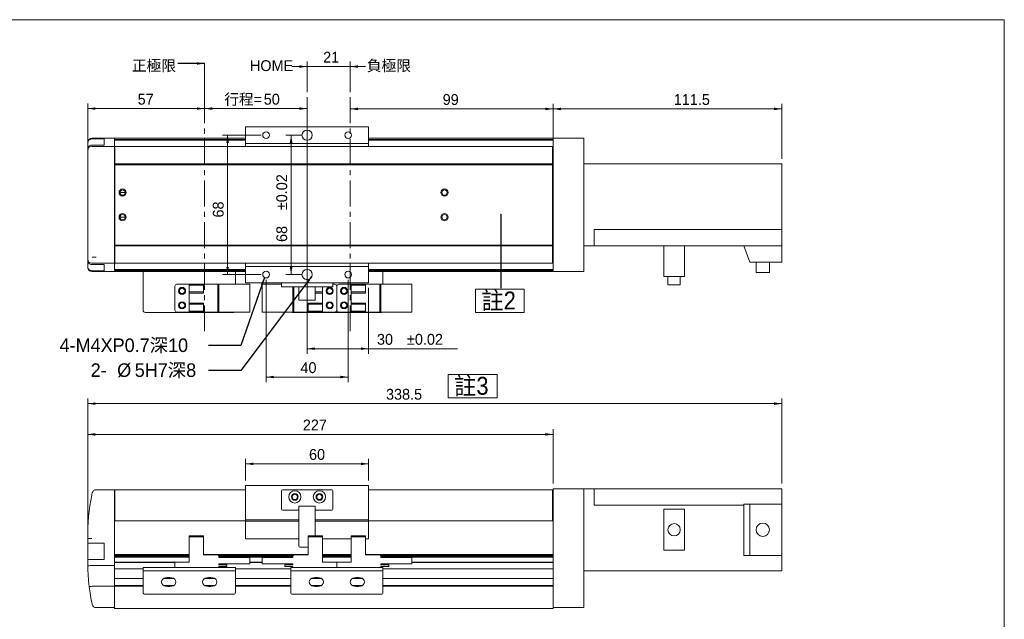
# Model space of a CAD drawing. Header units: millimetres. Extents: x 3 to 739, y 2 to 522.
# Tile 3 of 3: x 259 to 739, y 230 to 522. Entities that reach past the tile are written whole.
import ezdxf

# ---------------------------------------------------------------- set-up
doc = ezdxf.new("R2010")
doc.units = ezdxf.units.MM
doc.linetypes.add('CENTERX2', pattern=[20.32, 12.7, -2.54, 2.54, -2.54])
doc.layers.add('BORDER', color=7, linetype='Continuous', lineweight=0)
doc.styles.add('SLDTEXTSTYLE0', font='swtxt.ttf', dxfattribs={"width": 0.993})
doc.styles.add('SLDTEXTSTYLE1', font='GOTHIC.TTF', dxfattribs={"width": 0.913})
doc.styles.get("Standard").update_dxf_attribs({"font": 'swtxt.ttf'})
doc.dimstyles.new('SLDDIMSTYLE0', dxfattribs={"dimtxt": 5.172586, "dimasz": 3.75, "dimexe": 0, "dimexo": 0.0625, "dimgap": 1.293146, "dimtad": 1, "dimtoh": 1, "dimdec": 3, "dimzin": 12, "dimdsep": 46, "dimtxsty": 'SLDTEXTSTYLE0', "dimsah": 1, "dimcen": 0.09, "dimadec": 0, "dimazin": 0, "dimtfac": 1, "dimtdec": 3, "dimtofl": 0, "dimtmove": 0, "dimatfit": 3, "dimfxl": 0, "dimtolj": 1, "dimtzin": 12, "dimarcsym": 0})
doc.dimstyles.new('SLDDIMSTYLE1', dxfattribs={"dimtxt": 5.172586, "dimasz": 3.75, "dimexe": 0, "dimexo": 0.0625, "dimgap": 1.293146, "dimtad": 1, "dimtoh": 1, "dimdec": 0, "dimzin": 12, "dimdsep": 46, "dimtxsty": 'SLDTEXTSTYLE0', "dimsah": 1, "dimcen": 0.09, "dimadec": 0, "dimazin": 0, "dimtfac": 1, "dimtdec": 3, "dimtofl": 0, "dimtmove": 0, "dimatfit": 3, "dimfxl": 0, "dimtolj": 1, "dimtzin": 12, "dimarcsym": 0})
doc.dimstyles.new('SLDDIMSTYLE2', dxfattribs={"dimtxt": 3.75, "dimasz": 3.75, "dimexe": 0, "dimexo": 0.0625, "dimgap": 0.9375, "dimtad": 0, "dimtih": 1, "dimtoh": 1, "dimdec": 0, "dimzin": 0, "dimdsep": 46, "dimtxsty": 'Standard', "dimsah": 1, "dimcen": 0.09, "dimadec": 0, "dimazin": 0, "dimtfac": 1, "dimtdec": 0, "dimtofl": 0, "dimtmove": 0, "dimatfit": 3, "dimfxl": 0, "dimtolj": 1, "dimtzin": 0, "dimarcsym": 0})
doc.dimstyles.new('SLDDIMSTYLE3', dxfattribs={"dimtxt": 5.172586, "dimasz": 3.75, "dimexe": 0, "dimexo": 0.0625, "dimgap": 1.293146, "dimtad": 1, "dimtoh": 1, "dimdec": 3, "dimzin": 12, "dimdsep": 46, "dimtxsty": 'SLDTEXTSTYLE0', "dimsah": 1, "dimcen": 0.09, "dimadec": 0, "dimazin": 0, "dimtol": 1, "dimtp": 0.02, "dimtm": 0.02, "dimtfac": 1, "dimtofl": 0, "dimtmove": 0, "dimatfit": 3, "dimfxl": 0, "dimtolj": 1, "dimarcsym": 0})
doc.dimstyles.new('SLDDIMSTYLE4', dxfattribs={"dimtxt": 1.25, "dimasz": 0.416667, "dimexe": 0, "dimexo": 0.0625, "dimgap": 0.3125, "dimtad": 0, "dimtih": 1, "dimtoh": 1, "dimdec": 0, "dimzin": 0, "dimdsep": 46, "dimtxsty": 'Standard', "dimblk1": 'DOT', "dimblk2": 'DOT', "dimsah": 1, "dimcen": 0.09, "dimadec": 0, "dimazin": 0, "dimtfac": 1, "dimtdec": 0, "dimtofl": 0, "dimtmove": 0, "dimatfit": 3, "dimldrblk": 'DOT', "dimfxl": 0, "dimtolj": 1, "dimtzin": 0, "dimarcsym": 0})

# ---------------------------------------------------------------- blocks, each defined once
blk = doc.blocks.new('*D2')
at = {"layer": 'BORDER'}
for p, q in [((369.35, 297.52), (369.35, 308.16)), ((429.35, 297.52), (429.35, 308.16)), ((369.35, 305.66), (429.35, 305.66))]:
    blk.add_line(p, q, dxfattribs=at)
for points in [[(369.35, 305.66), (373.1, 305.03), (373.1, 306.28)], [(429.35, 305.66), (425.6, 306.28), (425.6, 305.03)]]:
    blk.add_solid(points, dxfattribs=at)
at = {"layer": 'BORDER', "insert": (400.28, 312.87), "char_height": 5.292, "attachment_point": 1, "style": 'SLDTEXTSTYLE0'}
blk.add_mtext('60', dxfattribs=at)
blk = doc.blocks.new('*D3')
at = {"layer": 'BORDER'}
for p, q in [((292.35, 271.77), (292.35, 322.52)), ((519.35, 296.02), (519.35, 322.52)), ((519.35, 320.02), (292.35, 320.02))]:
    blk.add_line(p, q, dxfattribs=at)
for points in [[(292.35, 320.02), (296.1, 319.4), (296.1, 320.65)], [(519.35, 320.02), (515.6, 320.65), (515.6, 319.4)]]:
    blk.add_solid(points, dxfattribs=at)
at = {"layer": 'BORDER', "insert": (397.26, 327.24), "char_height": 5.292, "attachment_point": 1, "style": 'SLDTEXTSTYLE0'}
blk.add_mtext('227', dxfattribs=at)
blk = doc.blocks.new('*D4')
at = {"layer": 'BORDER'}
for p, q in [((292.35, 271.77), (292.35, 337.52)), ((630.85, 296.02), (630.85, 337.52)), ((630.85, 335.02), (292.35, 335.02))]:
    blk.add_line(p, q, dxfattribs=at)
for points in [[(292.35, 335.02), (296.1, 334.4), (296.1, 335.65)], [(630.85, 335.02), (627.1, 335.65), (627.1, 334.4)]]:
    blk.add_solid(points, dxfattribs=at)
at = {"layer": 'BORDER', "insert": (437.84, 342.24), "char_height": 5.292, "attachment_point": 1, "style": 'SLDTEXTSTYLE0'}
blk.add_mtext('338.5', dxfattribs=at)
blk = doc.blocks.new('*D12')
at = {"layer": 'BORDER'}
blk.add_line((349.35, 478.94), (399.35, 478.94), dxfattribs=at)
for points in [[(349.35, 478.94), (353.1, 478.31), (353.1, 479.56)], [(399.35, 478.94), (395.6, 479.56), (395.6, 478.31)]]:
    blk.add_solid(points, dxfattribs=at)
at = {"layer": 'BORDER', "char_height": 5.292, "attachment_point": 1, "style": 'SLDTEXTSTYLE0'}
for s, insert in [('行程=', (358.93, 486.15)), ('50', (378.21, 486.15))]:
    blk.add_mtext(s, dxfattribs=dict(at, insert=insert))
blk = doc.blocks.new('*D13')
at = {"layer": 'BORDER'}
for p, q in [((399.35, 486.98), (399.35, 501.93)), ((420.35, 486.98), (420.35, 501.93)), ((399.35, 499.43), (391.85, 499.43)), ((399.35, 499.43), (420.35, 499.43)), ((420.35, 499.43), (427.85, 499.43))]:
    blk.add_line(p, q, dxfattribs=at)
for points in [[(399.35, 499.43), (395.6, 500.05), (395.6, 498.8)], [(420.35, 499.43), (424.1, 498.8), (424.1, 500.05)]]:
    blk.add_solid(points, dxfattribs=at)
at = {"layer": 'BORDER', "insert": (407.16, 506.64), "char_height": 5.292, "attachment_point": 1, "style": 'SLDTEXTSTYLE0'}
blk.add_mtext('21', dxfattribs=at)
blk = doc.blocks.new('*D14')
at = {"layer": 'BORDER'}
for p, q in [((519.35, 463.98), (519.35, 481.28)), ((519.35, 478.78), (420.35, 478.78))]:
    blk.add_line(p, q, dxfattribs=at)
for points in [[(420.35, 478.78), (424.1, 478.15), (424.1, 479.4)], [(519.35, 478.78), (515.6, 479.4), (515.6, 478.15)]]:
    blk.add_solid(points, dxfattribs=at)
at = {"layer": 'BORDER', "insert": (465.47, 486), "char_height": 5.292, "attachment_point": 1, "style": 'SLDTEXTSTYLE0'}
blk.add_mtext('99', dxfattribs=at)
blk = doc.blocks.new('*D15')
at = {"layer": 'BORDER'}
for p, q in [((292.33, 460.98), (292.33, 481.44)), ((292.33, 478.94), (349.35, 478.94))]:
    blk.add_line(p, q, dxfattribs=at)
for points in [[(292.33, 478.94), (296.08, 478.31), (296.08, 479.56)], [(349.35, 478.94), (345.6, 479.56), (345.6, 478.31)]]:
    blk.add_solid(points, dxfattribs=at)
at = {"layer": 'BORDER', "insert": (316.69, 486.15), "char_height": 5.292, "attachment_point": 1, "style": 'SLDTEXTSTYLE0'}
blk.add_mtext('57', dxfattribs=at)
blk = doc.blocks.new('*D16')
at = {"layer": 'BORDER'}
for p, q in [((519.35, 466.98), (519.35, 481.28)), ((630.85, 454.48), (630.85, 481.28)), ((519.35, 478.78), (630.85, 478.78))]:
    blk.add_line(p, q, dxfattribs=at)
for points in [[(519.35, 478.78), (523.1, 478.15), (523.1, 479.4)], [(630.85, 478.78), (627.1, 479.4), (627.1, 478.15)]]:
    blk.add_solid(points, dxfattribs=at)
at = {"layer": 'BORDER', "insert": (578.21, 486), "char_height": 5.292, "attachment_point": 1, "style": 'SLDTEXTSTYLE0'}
blk.add_mtext('111.5', dxfattribs=at)
blk = doc.blocks.new('*D17')
at = {"layer": 'BORDER'}
for p, q in [((379.35, 395.48), (379.35, 345.5)), ((419.35, 395.48), (419.35, 345.5)), ((379.35, 348), (419.35, 348))]:
    blk.add_line(p, q, dxfattribs=at)
for points in [[(379.35, 348), (383.1, 347.37), (383.1, 348.62)], [(419.35, 348), (415.6, 348.62), (415.6, 347.37)]]:
    blk.add_solid(points, dxfattribs=at)
at = {"layer": 'BORDER', "insert": (396.1, 355.22), "char_height": 5.292, "attachment_point": 1, "style": 'SLDTEXTSTYLE0'}
blk.add_mtext('40', dxfattribs=at)
blk = doc.blocks.new('*D18')
at = {"layer": 'BORDER'}
for p, q in [((376.85, 465.98), (358.06, 465.98)), ((360.56, 465.98), (360.56, 397.98)), ((376.85, 397.98), (358.06, 397.98))]:
    blk.add_line(p, q, dxfattribs=at)
for points in [[(360.56, 465.98), (359.94, 462.23), (361.19, 462.23)], [(360.56, 397.98), (361.19, 401.73), (359.94, 401.73)]]:
    blk.add_solid(points, dxfattribs=at)
at = {"layer": 'BORDER', "insert": (353.35, 425.81), "char_height": 5.292, "attachment_point": 1, "rotation": 90, "style": 'SLDTEXTSTYLE0'}
blk.add_mtext('68', dxfattribs=at)
blk = doc.blocks.new('*D19')
at = {"layer": 'BORDER'}
for p, q in [((399.35, 395.48), (399.35, 359.32)), ((429.35, 391.48), (429.35, 359.32)), ((399.35, 361.82), (429.35, 361.82)), ((429.35, 361.82), (472.7, 361.82))]:
    blk.add_line(p, q, dxfattribs=at)
for points in [[(399.35, 361.82), (403.1, 361.2), (403.1, 362.45)], [(429.35, 361.82), (425.6, 362.45), (425.6, 361.2)]]:
    blk.add_solid(points, dxfattribs=at)
at = {"layer": 'BORDER', "char_height": 5.292, "attachment_point": 1, "style": 'SLDTEXTSTYLE0'}
for s, insert in [('30', (433.41, 369.04)), ('±0.02', (448.06, 369.04))]:
    blk.add_mtext(s, dxfattribs=dict(at, insert=insert))
blk = doc.blocks.new('*D20')
at = {"layer": 'BORDER'}
for p, q in [((396.85, 465.98), (389.04, 465.98)), ((391.54, 465.98), (391.54, 397.98)), ((396.85, 397.98), (389.04, 397.98))]:
    blk.add_line(p, q, dxfattribs=at)
for points in [[(391.54, 465.98), (390.91, 462.23), (392.16, 462.23)], [(391.54, 397.98), (392.16, 401.73), (390.91, 401.73)]]:
    blk.add_solid(points, dxfattribs=at)
at = {"layer": 'BORDER', "char_height": 5.292, "attachment_point": 1, "rotation": 90, "style": 'SLDTEXTSTYLE0'}
for s, insert in [('±0.02', (384.32, 429.39)), ('68', (384.32, 413.89))]:
    blk.add_mtext(s, dxfattribs=dict(at, insert=insert))
blk = doc.blocks.new('_Dot')
at = {"color": 0, "linetype": 'ByBlock', "lineweight": -2}
blk.add_line((-0.5, 0), (-1, 0), dxfattribs=at)
at = {"color": 0, "linetype": 'ByBlock', "const_width": 0.5}
blk.add_lwpolyline([(-0.25, 0, 1), (0.25, 0, 1)], format="xyb", close=True, dxfattribs=at)
blk = doc.blocks.new('SW_NOTE_4')
at = {"layer": 'BORDER', "color": 0, "char_height": 6.615, "attachment_point": 1, "style": 'SLDTEXTSTYLE0'}
for s, insert in [('2-', (-57.44, 3.45, 30)), ('%%c', (-44.5, 3.45, 30)), ('5H7深8', (-35.94, 3.45, 30))]:
    blk.add_mtext(s, dxfattribs=dict(at, insert=insert))
blk = doc.blocks.new('SW_NOTE_6')
at = {"layer": 'BORDER', "color": 0}
for p, q in [((-2.83, 0.9), (-2.83, 12.37)), ((-2.83, 12.37), (20.96, 12.37)), ((20.96, 12.37), (20.96, 0.9)), ((20.96, 0.9), (-2.83, 0.9))]:
    blk.add_line(p, q, dxfattribs=at)
at = {"layer": 'BORDER', "color": 0, "insert": (0, 11.18), "char_height": 8.75, "attachment_point": 1, "style": 'SLDTEXTSTYLE1'}
blk.add_mtext('註2', dxfattribs=at)
blk = doc.blocks.new('SW_NOTE_7')
at = {"layer": 'BORDER', "color": 0}
for p, q in [((-2.83, 0.9), (-2.83, 12.37)), ((-2.83, 12.37), (20.96, 12.37)), ((20.96, 12.37), (20.96, 0.9)), ((20.96, 0.9), (-2.83, 0.9))]:
    blk.add_line(p, q, dxfattribs=at)
at = {"layer": 'BORDER', "color": 0, "insert": (0, 11.18), "char_height": 8.75, "attachment_point": 1, "style": 'SLDTEXTSTYLE1'}
blk.add_mtext('註3', dxfattribs=at)

msp = doc.modelspace()

# ---------------------------------------------------------------- linework, layer by layer
at = {"color": 7, "linetype": 'Continuous', "lineweight": 15}
for p, q in [((369.3458, 469.9793), (369.3458, 461.9793)), ((369.3458, 469.9793), (429.3458, 469.9793)), ((429.3458, 469.9793), (429.3458, 461.9793)), ((292.3348, 462.2688), (292.3348, 458.4793)), ((292.3385, 462.2479), (292.338, 462.2688)), ((292.3424, 458.6533), (292.3424, 462.071)), ((294.3387, 464.1038), (300.3458, 464.1038)), ((300.3458, 461.1236), (294.3458, 461.1236)), ((294.3508, 464.4793), (294.3532, 464.4793)), ((295.044, 464.4793), (294.3508, 464.4793)), ((294.3532, 464.4793), (305.3458, 464.4793)), ((295.044, 464.4793), (305.3458, 464.4793)), ((300.3458, 464.1038), (300.3458, 461.1236)), ((305.3458, 460.7794), (305.3458, 464.4793)), ((369.3458, 464.4793), (305.3458, 464.4793)), ((305.3458, 463.8639), (305.3458, 464.4793)), ((369.3458, 463.8639), (305.3458, 463.8639)), ((369.3458, 463.7444), (305.3458, 463.7444)), ((305.3458, 463.668), (305.3458, 463.7444)), ((369.3458, 463.668), (305.3458, 463.668)), ((369.3458, 463.5329), (305.3458, 463.5329)), ((305.3458, 461.6721), (305.3458, 463.5329)), ((369.3458, 461.9793), (429.3458, 461.9793)), ((369.3458, 460.4793), (369.3458, 461.9793)), ((519.3458, 464.4793), (429.3458, 464.4793)), ((519.3458, 463.8639), (429.3458, 463.8639)), ((519.3458, 463.7444), (429.3458, 463.7444)), ((519.3458, 463.668), (429.3458, 463.668)), ((519.3458, 463.5329), (429.3458, 463.5329)), ((429.3458, 460.4793), (429.3458, 461.9793)), ((519.3458, 464.4793), (534.3458, 464.4793)), ((519.3458, 461.4793), (519.3458, 464.4793)), ((534.3458, 464.4793), (519.3458, 464.4793)), ((519.3458, 461.4793), (519.3458, 402.4793)), ((534.3458, 464.4793), (534.3458, 461.4793)), ((534.3458, 461.4793), (534.3458, 402.4793)), ((292.3348, 458.4793), (292.3348, 405.4793)), ((292.3458, 458.6885), (292.3458, 458.8246)), ((296.2478, 460.4793), (294.3415, 460.4793)), ((294.3458, 460.4793), (305.3458, 460.4793)), ((296.2478, 460.4793), (305.3458, 460.4793)), ((305.3458, 460.4793), (305.3458, 460.7794)), ((305.3458, 457.4793), (305.3458, 460.4793)), ((305.3458, 431.9793), (305.3458, 457.4793)), ((519.0958, 460.4793), (305.5958, 460.4793)), ((305.5958, 460.4793), (305.5958, 457.4793)), ((305.5958, 457.4793), (305.5958, 451.9793)), ((519.0958, 460.4793), (519.0958, 457.4793)), ((519.0958, 457.4793), (519.0958, 451.9793)), ((519.0958, 451.9793), (305.5958, 451.9793)), ((305.5958, 451.9793), (305.5958, 451.5793)), ((519.0958, 451.5793), (305.5958, 451.5793)), ((305.5958, 451.5793), (305.5958, 412.3793)), ((519.0958, 451.9793), (519.0958, 451.5793)), ((519.0958, 451.5793), (519.0958, 412.3793)), ((534.3458, 451.9793), (630.8458, 451.9793)), ((534.3458, 411.9793), (534.3458, 451.9793)), ((534.3458, 451.9793), (539.3458, 451.9793)), ((539.3458, 451.9793), (630.8458, 451.9793)), ((630.8458, 419.9793), (630.8458, 451.9793)), ((305.5958, 450.4793), (305.3458, 450.4793)), ((305.5958, 448.4793), (305.3458, 448.4793)), ((519.3458, 450.4793), (519.0958, 450.4793)), ((519.3458, 448.4793), (519.0958, 448.4793)), ((305.5958, 442.9793), (305.3458, 442.9793)), ((305.5958, 441.9793), (305.3458, 441.9793)), ((305.3458, 441.9793), (305.5958, 441.9793)), ((310.6458, 437.9793), (308.0458, 437.9793)), ((519.3458, 435.9793), (519.0958, 435.9793)), ((519.0958, 433.4793), (519.3458, 433.4793)), ((305.3458, 406.4793), (305.3458, 431.9793)), ((519.3458, 430.4793), (519.0958, 430.4793)), ((519.0958, 430.4793), (519.3458, 430.4793)), ((519.3458, 428.9793), (519.0958, 428.9793)), ((308.0458, 425.9793), (310.6458, 425.9793)), ((305.5958, 421.9793), (305.3458, 421.9793)), ((305.3458, 420.9793), (305.5958, 420.9793)), ((305.5958, 419.9793), (305.3458, 419.9793)), ((539.3458, 411.9793), (539.3458, 419.9793)), ((539.3458, 419.9793), (630.8458, 419.9793)), ((539.3458, 419.9793), (630.8458, 419.9793)), ((630.8458, 416.9793), (630.8458, 419.9793)), ((305.5958, 415.4793), (305.3458, 415.4793)), ((305.5958, 413.4793), (305.3458, 413.4793)), ((519.0958, 416.4793), (519.3458, 416.4793)), ((519.3458, 415.4793), (519.0958, 415.4793)), ((519.3458, 413.4793), (519.0958, 413.4793)), ((630.8458, 411.9793), (630.8458, 416.9793)), ((519.0958, 412.3793), (305.5958, 412.3793)), ((305.5958, 412.3793), (305.5958, 411.9793)), ((519.0958, 411.9793), (305.5958, 411.9793)), ((305.5958, 411.9793), (305.5958, 406.4793)), ((519.0958, 412.3793), (519.0958, 411.9793)), ((519.0958, 411.9793), (519.0958, 406.4793)), ((534.3458, 411.9793), (539.3458, 411.9793)), ((539.3458, 411.9793), (612.3458, 411.9793)), ((573.3458, 396.9793), (573.3458, 411.9793)), ((583.3458, 396.9793), (583.3458, 411.9793)), ((630.8458, 411.9793), (612.3458, 411.9793)), ((612.3458, 411.9793), (630.8458, 411.9793)), ((615.3458, 403.9793), (612.3458, 411.9793)), ((630.8458, 403.9793), (630.8458, 411.9793)), ((292.3348, 405.4793), (292.3348, 401.6898)), ((292.3424, 401.8876), (292.3424, 405.3053)), ((292.3458, 405.134), (292.3458, 405.2701)), ((296.2478, 403.4793), (294.3348, 403.4793)), ((294.3458, 403.4793), (305.3458, 403.4793)), ((296.4538, 406.4793), (294.497, 406.4793)), ((296.2478, 403.4793), (305.3458, 403.4793)), ((305.3458, 403.4793), (305.3458, 406.4793)), ((305.3458, 403.1792), (305.3458, 403.4793)), ((305.5958, 406.4793), (305.5958, 403.4793)), ((519.0958, 403.4793), (305.5958, 403.4793)), ((369.3458, 401.9793), (369.3458, 403.4793)), ((429.3458, 401.9793), (429.3458, 403.4793)), ((519.0958, 406.4793), (519.0958, 403.4793)), ((630.8458, 403.9793), (615.3458, 403.9793)), ((618.3458, 403.9793), (618.3458, 398.9793)), ((624.8458, 398.9793), (624.8458, 403.9793)), ((292.338, 401.6898), (292.3384, 401.7046)), ((300.3458, 399.8548), (294.3387, 399.8548)), ((294.3458, 402.835), (300.3458, 402.835)), ((294.3532, 399.4793), (294.3508, 399.4793)), ((294.3532, 399.4793), (305.3458, 399.4793)), ((300.3458, 399.8548), (300.3458, 402.835)), ((305.3458, 399.4793), (305.3458, 403.1792)), ((305.3458, 400.4257), (305.3458, 402.2865)), ((369.3458, 400.4257), (305.3458, 400.4257)), ((369.3458, 400.2906), (305.3458, 400.2906)), ((305.3458, 400.2142), (305.3458, 400.2906)), ((369.3458, 400.2142), (305.3458, 400.2142)), ((369.3458, 400.0947), (305.3458, 400.0947)), ((305.3458, 399.6346), (305.3458, 400.0947)), ((305.3458, 399.6346), (369.3458, 399.6346)), ((319.3458, 399.4793), (305.3458, 399.4793)), ((364.3458, 399.4793), (319.3458, 399.4793)), ((319.3458, 380.4793), (319.3458, 399.4793)), ((364.3458, 393.2793), (364.3458, 399.4793)), ((369.3458, 399.4793), (364.3458, 399.4793)), ((369.3458, 401.9793), (429.3458, 401.9793)), ((369.3458, 401.9793), (369.3458, 393.9793)), ((429.3458, 401.9793), (429.3458, 393.9793)), ((519.3458, 400.4257), (429.3458, 400.4257)), ((519.3458, 400.2906), (429.3458, 400.2906)), ((519.3458, 400.2142), (429.3458, 400.2142)), ((519.3458, 400.0947), (429.3458, 400.0947)), ((429.3458, 399.6346), (519.3458, 399.6346)), ((436.3458, 399.4793), (429.3458, 399.4793)), ((436.3458, 393.2793), (436.3458, 399.4793)), ((519.3458, 399.4793), (436.3458, 399.4793)), ((519.3458, 399.4793), (519.3458, 402.4793)), ((534.3458, 399.4793), (519.3458, 399.4793)), ((534.3458, 402.4793), (534.3458, 399.4793)), ((624.8458, 398.9793), (618.3458, 398.9793)), ((369.3458, 393.9793), (429.3458, 393.9793)), ((386.8458, 391.9793), (386.8458, 393.9793)), ((411.8458, 393.9793), (411.8458, 391.9793)), ((583.3458, 396.9793), (573.3458, 396.9793)), ((575.3458, 396.9793), (575.3458, 392.9793)), ((581.3458, 392.9793), (581.3458, 396.9793)), ((334.8458, 380.6793), (334.8458, 392.2793)), ((341.8458, 393.2793), (335.8458, 393.2793)), ((341.8458, 393.2793), (348.7958, 393.2793)), ((341.8458, 392.7793), (341.8458, 393.2793)), ((348.7958, 392.7793), (341.8458, 392.7793)), ((341.8458, 389.4793), (341.8458, 392.7793)), ((341.8458, 389.4793), (348.7958, 389.4793)), ((341.8458, 388.9793), (341.8458, 389.4793)), ((348.7958, 393.2793), (348.7958, 392.7793)), ((348.7958, 393.2793), (355.8458, 393.2793)), ((348.7958, 392.7793), (348.7958, 389.4793)), ((348.7958, 389.4793), (348.7958, 388.9793)), ((355.8458, 379.6793), (355.8458, 393.2793)), ((355.8458, 393.2793), (356.3458, 393.2793)), ((356.3458, 393.2793), (356.3458, 379.6793)), ((371.3458, 393.2793), (356.3458, 393.2793)), ((371.3458, 379.6793), (371.3458, 393.2793)), ((377.3458, 393.2793), (377.3458, 379.6793)), ((377.3458, 393.2793), (386.8458, 393.2793)), ((387.3458, 391.9793), (386.8458, 391.9793)), ((387.3458, 391.9793), (411.3458, 391.9793)), ((392.3458, 379.6793), (392.3458, 391.9793)), ((392.8458, 391.9793), (392.8458, 379.6793)), ((395.3458, 385.4793), (395.3458, 391.9793)), ((403.3458, 385.4793), (403.3458, 391.9793)), ((403.3458, 389.4793), (406.8458, 389.4793)), ((406.8458, 389.4793), (406.8458, 391.9793)), ((406.8458, 389.4793), (406.8458, 388.9793)), ((411.8458, 391.9793), (411.3458, 391.9793)), ((411.8458, 393.2793), (412.8458, 393.2793)), ((413.8458, 380.6793), (413.8458, 392.2793)), ((413.8458, 392.2793), (413.8458, 380.6793)), ((420.8458, 393.2793), (414.8458, 393.2793)), ((420.8458, 393.2793), (427.7958, 393.2793)), ((420.8458, 392.7793), (420.8458, 393.2793)), ((427.7958, 392.7793), (420.8458, 392.7793)), ((420.8458, 389.4793), (420.8458, 392.7793)), ((420.8458, 389.4793), (427.7958, 389.4793)), ((420.8458, 388.9793), (420.8458, 389.4793)), ((427.7958, 393.2793), (427.7958, 392.7793)), ((427.7958, 393.2793), (434.8458, 393.2793)), ((427.7958, 392.7793), (427.7958, 389.4793)), ((427.7958, 389.4793), (427.7958, 388.9793)), ((434.8458, 379.6793), (434.8458, 393.2793)), ((434.8458, 393.2793), (435.3458, 393.2793)), ((435.3458, 393.2793), (435.3458, 379.6793)), ((450.3458, 393.2793), (435.3458, 393.2793)), ((450.3458, 379.6793), (450.3458, 393.2793)), ((581.3458, 392.9793), (575.3458, 392.9793)), ((348.7958, 388.9793), (341.8458, 388.9793)), ((341.8458, 383.9793), (341.8458, 388.9793)), ((403.3458, 385.4793), (395.3458, 385.4793)), ((406.8458, 388.9793), (403.3458, 388.9793)), ((406.8458, 388.9793), (406.8458, 383.9793)), ((427.7958, 388.9793), (420.8458, 388.9793)), ((420.8458, 383.9793), (420.8458, 388.9793)), ((363.3458, 379.4793), (320.3458, 379.4793)), ((341.8458, 379.6793), (335.8458, 379.6793)), ((341.8458, 383.9793), (348.7958, 383.9793)), ((341.8458, 383.4793), (341.8458, 383.9793)), ((348.7958, 383.4793), (341.8458, 383.4793)), ((341.8458, 383.4793), (341.8458, 380.1793)), ((341.8458, 380.1793), (348.7958, 380.1793)), ((341.8458, 379.6793), (341.8458, 380.1793)), ((348.7958, 379.6793), (341.8458, 379.6793)), ((348.7958, 383.9793), (348.7958, 383.4793)), ((348.7958, 380.1793), (348.7958, 383.4793)), ((348.7958, 380.1793), (348.7958, 379.6793)), ((355.8458, 379.6793), (348.7958, 379.6793)), ((356.3458, 379.6793), (355.8458, 379.6793)), ((371.3458, 379.6793), (356.3458, 379.6793)), ((377.3458, 379.6793), (392.3458, 379.6793)), ((392.8458, 379.6793), (392.3458, 379.6793)), ((435.3458, 379.4793), (392.3458, 379.4793)), ((399.8958, 379.6793), (392.8458, 379.6793)), ((399.8958, 383.9793), (406.8458, 383.9793)), ((399.8958, 383.4793), (399.8958, 383.9793)), ((399.8958, 380.1793), (399.8958, 383.4793)), ((406.8458, 383.4793), (399.8958, 383.4793)), ((399.8958, 380.1793), (406.8458, 380.1793)), ((399.8958, 379.6793), (399.8958, 380.1793)), ((406.8458, 379.6793), (399.8958, 379.6793)), ((406.8458, 383.9793), (406.8458, 383.4793)), ((406.8458, 383.4793), (406.8458, 380.1793)), ((406.8458, 380.1793), (406.8458, 379.6793)), ((406.8458, 379.6793), (412.8458, 379.6793)), ((420.8458, 379.6793), (414.8458, 379.6793)), ((420.8458, 383.9793), (427.7958, 383.9793)), ((420.8458, 383.4793), (420.8458, 383.9793)), ((427.7958, 383.4793), (420.8458, 383.4793)), ((420.8458, 383.4793), (420.8458, 380.1793)), ((420.8458, 380.1793), (427.7958, 380.1793)), ((420.8458, 379.6793), (420.8458, 380.1793)), ((427.7958, 379.6793), (420.8458, 379.6793)), ((427.7958, 383.9793), (427.7958, 383.4793)), ((427.7958, 380.1793), (427.7958, 383.4793)), ((427.7958, 380.1793), (427.7958, 379.6793)), ((434.8458, 379.6793), (427.7958, 379.6793)), ((435.3458, 379.6793), (434.8458, 379.6793)), ((450.3458, 379.6793), (435.3458, 379.6793)), ((296.4538, 293.0228), (305.3458, 293.0228)), ((305.3458, 290.0228), (305.3458, 293.0228)), ((369.3458, 293.0228), (305.5958, 293.0228)), ((305.5958, 293.0228), (305.5958, 290.0228)), ((369.3458, 295.0228), (369.3458, 278.2728)), ((369.3458, 295.0228), (429.3458, 295.0228)), ((387.3458, 293.0228), (411.3458, 293.0228)), ((429.3458, 295.0228), (429.3458, 278.2728)), ((519.0958, 293.0228), (429.3458, 293.0228)), ((519.0958, 293.0228), (519.0958, 290.0228)), ((519.3458, 293.5228), (534.3458, 293.5228)), ((519.3458, 290.5228), (519.3458, 293.5228)), ((534.3458, 293.5228), (519.3458, 293.5228)), ((534.3458, 293.5228), (539.3458, 293.5228)), ((534.3458, 293.5228), (630.8458, 293.5228)), ((534.3458, 293.5228), (534.3458, 290.5228)), ((539.3458, 293.5228), (539.3458, 285.5228)), ((539.3458, 293.5228), (630.8458, 293.5228)), ((630.8458, 293.5228), (630.8458, 288.5228)), ((305.5958, 291.0228), (305.3458, 291.0228)), ((305.5958, 291.0228), (305.3458, 291.0228)), ((305.3458, 268.6487), (305.3458, 290.0228)), ((305.5958, 290.0228), (305.5958, 278.5228)), ((386.8458, 292.5228), (386.8458, 283.5228)), ((411.8458, 292.5228), (411.8458, 283.5228)), ((519.0958, 290.0228), (519.0958, 278.5228)), ((519.3458, 290.5228), (519.3458, 238.5228)), ((534.3458, 290.5228), (534.3458, 238.5228)), ((630.8458, 286.0228), (630.8458, 288.5228)), ((305.3458, 286.0228), (305.5958, 286.0228)), ((305.5958, 284.5228), (305.3458, 284.5228)), ((403.3458, 285.0228), (395.3458, 285.0228)), ((395.3458, 285.0228), (395.3458, 265.5228)), ((403.3458, 270.5228), (403.3458, 285.0228)), ((539.3458, 285.5228), (612.3458, 285.5228)), ((539.3458, 285.5228), (612.3458, 285.5228)), ((573.3458, 283.5228), (573.3458, 263.5228)), ((583.3458, 283.5228), (573.3458, 283.5228)), ((583.3458, 283.5228), (573.3458, 283.5228)), ((583.3458, 263.5228), (583.3458, 283.5228)), ((615.3458, 286.0228), (612.3458, 286.0228)), ((630.8458, 286.0228), (612.3458, 286.0228)), ((612.3458, 286.0228), (612.3458, 285.5228)), ((612.3458, 285.5228), (612.3458, 261.0228)), ((630.8458, 286.0228), (615.3458, 286.0228)), ((615.3458, 261.0228), (615.3458, 286.0228)), ((630.8458, 261.0228), (630.8458, 286.0228)), ((387.3458, 283.0228), (395.3458, 283.0228)), ((403.3458, 283.0228), (411.3458, 283.0228)), ((305.5958, 278.5228), (305.3458, 278.5228)), ((305.5958, 278.5228), (305.5958, 277.9228)), ((305.5958, 277.9228), (369.3458, 277.9228)), ((369.3458, 277.7728), (369.3458, 278.2728)), ((395.3458, 278.2728), (369.3458, 278.2728)), ((369.3458, 277.7728), (369.3458, 277.1168)), ((369.3458, 277.7728), (395.3458, 277.7728)), ((369.3458, 277.1168), (369.3458, 269.1168)), ((429.3458, 278.2728), (403.3458, 278.2728)), ((403.3458, 277.7728), (429.3458, 277.7728)), ((429.3458, 277.7728), (429.3458, 278.2728)), ((429.3458, 277.9228), (519.0958, 277.9228)), ((429.3458, 277.7728), (429.3458, 277.1168)), ((429.3458, 277.1168), (429.3458, 269.1168)), ((519.3458, 278.5228), (519.0958, 278.5228)), ((519.0958, 278.5228), (519.0958, 277.9228)), ((292.3458, 268.6487), (292.3458, 269.2728)), ((341.8458, 270.5228), (348.7958, 270.5228)), ((341.8458, 270.0228), (341.8458, 270.5228)), ((341.8458, 270.0228), (341.8458, 270.5228)), ((341.8458, 270.0228), (341.8458, 257.6228)), ((348.7958, 270.0228), (341.8458, 270.0228)), ((341.8458, 270.0228), (341.8458, 261.2228)), ((348.7958, 270.5228), (348.7958, 270.0228)), ((348.7958, 270.0228), (348.7958, 261.2228)), ((369.3458, 269.1168), (395.3458, 269.1168)), ((399.8958, 270.5228), (406.8458, 270.5228)), ((399.8958, 270.0228), (399.8958, 270.5228)), ((399.8958, 270.0228), (399.8958, 261.2228)), ((406.8458, 270.0228), (399.8958, 270.0228)), ((406.8458, 270.5228), (406.8458, 270.0228)), ((406.8458, 270.0228), (406.8458, 257.6228)), ((406.8458, 270.0228), (406.8458, 261.2228)), ((406.8458, 269.1168), (420.8458, 269.1168)), ((420.8458, 270.5228), (427.7958, 270.5228)), ((420.8458, 270.0228), (420.8458, 270.5228)), ((420.8458, 270.0228), (420.8458, 257.6228)), ((427.7958, 270.0228), (420.8458, 270.0228)), ((420.8458, 270.0228), (420.8458, 261.2228)), ((427.7958, 270.5228), (427.7958, 270.0228)), ((427.7958, 270.0228), (427.7958, 261.2228)), ((427.7958, 269.1168), (429.3458, 269.1168)), ((292.3458, 267.0228), (292.3458, 268.6487)), ((292.5669, 267.0228), (292.3458, 267.0228)), ((292.3458, 259.2728), (292.3458, 267.0228)), ((292.3458, 267.0228), (300.3458, 267.0228)), ((294.3458, 267.0228), (292.5669, 267.0228)), ((294.3458, 267.0228), (300.3458, 267.0228)), ((300.3458, 259.0228), (300.3458, 267.0228)), ((305.3458, 267.595), (305.3458, 268.6487)), ((305.3458, 256.0228), (305.3458, 267.595)), ((305.3458, 261.4152), (305.3458, 266.0319)), ((399.8958, 265.0228), (395.8458, 265.0228)), ((341.8458, 261.4152), (305.3458, 261.4152)), ((341.8458, 260.9338), (305.3458, 260.9338)), ((305.3458, 260.6437), (305.3458, 260.9338)), ((341.8458, 260.6437), (305.3458, 260.6437)), ((341.8458, 260.1582), (305.3458, 260.1582)), ((305.3458, 257.6304), (305.3458, 260.1582)), ((399.8958, 261.4152), (348.7958, 261.4152)), ((355.8458, 261.2228), (348.7958, 261.2228)), ((356.3458, 260.7228), (355.8458, 261.2228)), ((392.5568, 260.9338), (356.1348, 260.9338)), ((356.3458, 260.7228), (356.3458, 260.0251)), ((392.3458, 260.6437), (356.3458, 260.6437)), ((392.3458, 260.1582), (356.3458, 260.1582)), ((371.3458, 260.0251), (356.3458, 260.0251)), ((371.3458, 260.0251), (371.3458, 256.9438)), ((377.3458, 256.9438), (377.3458, 260.0251)), ((377.3458, 260.0251), (392.3458, 260.0251)), ((392.8458, 261.2228), (392.3458, 260.7228)), ((392.3458, 260.7228), (392.3458, 260.0251)), ((399.8958, 261.2228), (392.8458, 261.2228)), ((420.8458, 261.4152), (406.8458, 261.4152)), ((420.8458, 260.9338), (406.8458, 260.9338)), ((420.8458, 260.6437), (406.8458, 260.6437)), ((420.8458, 260.1582), (406.8458, 260.1582)), ((519.3458, 261.4152), (427.7958, 261.4152)), ((434.8458, 261.2228), (427.7958, 261.2228)), ((435.3458, 260.7228), (434.8458, 261.2228)), ((519.3458, 260.9338), (435.1348, 260.9338)), ((435.3458, 260.7228), (435.3458, 260.0251)), ((519.3458, 260.6437), (435.3458, 260.6437)), ((519.3458, 260.1582), (435.3458, 260.1582)), ((450.3458, 260.0251), (435.3458, 260.0251)), ((450.3458, 260.0251), (450.3458, 256.9438)), ((573.3458, 263.5228), (583.3458, 263.5228)), ((615.3458, 261.0228), (612.3458, 261.0228)), ((615.3458, 261.0228), (630.8458, 261.0228)), ((630.8458, 261.0228), (630.8458, 253.5228)), ((292.3424, 259.0228), (294.3387, 259.0228)), ((292.3424, 259.0228), (300.3458, 259.0228)), ((292.3424, 259.0228), (292.3424, 259.0228)), ((300.3458, 259.0228), (294.3387, 259.0228)), ((294.3532, 256.0228), (294.3508, 256.0228)), ((294.3532, 256.0228), (305.3458, 256.0228)), ((305.3458, 257.6304), (341.8458, 257.6304)), ((334.8458, 257.5228), (305.3458, 257.5228)), ((305.3458, 246.0228), (305.3458, 256.0228)), ((319.3458, 253.4228), (319.3458, 255.0228)), ((319.3458, 255.0228), (320.3458, 255.0228)), ((363.3458, 255.0228), (320.3458, 255.0228)), ((334.8458, 255.0228), (334.8458, 257.6228)), ((334.8458, 257.6228), (335.8458, 257.6228)), ((341.8458, 257.6228), (335.8458, 257.6228)), ((371.3458, 256.9438), (356.3458, 256.9438)), ((356.3458, 256.9438), (356.3458, 256.3228)), ((360.1458, 256.3228), (356.3458, 256.3228)), ((360.1458, 255.6228), (356.3458, 255.6228)), ((356.3458, 255.6228), (356.3458, 255.0228)), ((360.1458, 255.6228), (360.1458, 256.3228)), ((363.3458, 255.0228), (364.3458, 255.0228)), ((364.3458, 255.0228), (364.3458, 253.4228)), ((371.3458, 257.6304), (377.3458, 257.6304)), ((377.3458, 257.5228), (371.3458, 257.5228)), ((377.3458, 256.9438), (392.3458, 256.9438)), ((388.5458, 256.3228), (388.5458, 255.6228)), ((388.5458, 256.3228), (392.3458, 256.3228)), ((388.5458, 255.6228), (392.3458, 255.6228)), ((391.3458, 253.4228), (391.3458, 255.0228)), ((391.3458, 255.0228), (392.3458, 255.0228)), ((392.3458, 256.9438), (392.3458, 256.3228)), ((392.3458, 255.6228), (392.3458, 255.0228)), ((435.3458, 255.0228), (392.3458, 255.0228)), ((406.8458, 257.6304), (420.8458, 257.6304)), ((406.8458, 257.6228), (412.8458, 257.6228)), ((412.8458, 257.6228), (413.8458, 257.6228)), ((413.8458, 255.0228), (413.8458, 257.6228)), ((413.8458, 257.6228), (414.8458, 257.6228)), ((413.8458, 257.6228), (413.8458, 255.0228)), ((420.8458, 257.6228), (414.8458, 257.6228)), ((450.3458, 256.9438), (435.3458, 256.9438)), ((435.3458, 256.9438), (435.3458, 256.3228)), ((439.1458, 256.3228), (435.3458, 256.3228)), ((439.1458, 255.6228), (435.3458, 255.6228)), ((435.3458, 255.6228), (435.3458, 255.0228)), ((435.3458, 255.0228), (436.3458, 255.0228)), ((436.3458, 255.0228), (436.3458, 253.4228)), ((439.1458, 255.6228), (439.1458, 256.3228)), ((450.3458, 257.6304), (519.3458, 257.6304)), ((519.3458, 257.5228), (450.3458, 257.5228)), ((305.3458, 254.5228), (319.3458, 254.5228)), ((319.3458, 254.4074), (305.3458, 254.4074)), ((305.3458, 249.7728), (305.3458, 254.4074)), ((319.3458, 249.7728), (305.3458, 249.7728)), ((320.3458, 253.4228), (319.3458, 253.4228)), ((319.3458, 243.0228), (319.3458, 253.4228)), ((363.3458, 253.4228), (320.3458, 253.4228)), ((334.3141, 249.7728), (329.3776, 249.7728)), ((330.815, 250.0228), (330.3458, 250.0228)), ((333.3458, 250.0228), (332.8766, 250.0228)), ((354.3141, 249.7728), (349.3776, 249.7728)), ((350.815, 250.0228), (350.3458, 250.0228)), ((353.3458, 250.0228), (352.8766, 250.0228)), ((364.3458, 253.4228), (363.3458, 253.4228)), ((364.3458, 254.5228), (391.3458, 254.5228)), ((391.3458, 254.4074), (364.3458, 254.4074)), ((364.3458, 243.0228), (364.3458, 253.4228)), ((391.3458, 249.7728), (364.3458, 249.7728)), ((392.3458, 253.4228), (391.3458, 253.4228)), ((391.3458, 243.0228), (391.3458, 253.4228)), ((435.3458, 253.4228), (392.3458, 253.4228)), ((406.3141, 249.7728), (401.3776, 249.7728)), ((402.815, 250.0228), (402.3458, 250.0228)), ((405.3458, 250.0228), (404.8766, 250.0228)), ((426.3141, 249.7728), (421.3776, 249.7728)), ((422.815, 250.0228), (422.3458, 250.0228)), ((425.3458, 250.0228), (424.8766, 250.0228)), ((436.3458, 253.4228), (435.3458, 253.4228)), ((436.3458, 254.5228), (519.3458, 254.5228)), ((519.3458, 254.4074), (436.3458, 254.4074)), ((436.3458, 243.0228), (436.3458, 253.4228)), ((519.3458, 249.7728), (436.3458, 249.7728)), ((519.3458, 249.7728), (519.3458, 254.4074)), ((534.3458, 253.5228), (630.8458, 253.5228)), ((295.044, 246.0228), (295.0288, 246.0219)), ((295.044, 246.0228), (305.3458, 246.0228)), ((305.3458, 246.0228), (305.3458, 246.2728)), ((319.3458, 246.2728), (305.3458, 246.2728)), ((305.3458, 236.6446), (305.3458, 246.0228)), ((319.3458, 246.0228), (305.3458, 246.0228)), ((305.3458, 236.1012), (305.3458, 246.0228)), ((334.3141, 246.2728), (329.3776, 246.2728)), ((330.3458, 246.0228), (330.815, 246.0228)), ((332.8766, 246.0228), (330.815, 246.0228)), ((332.8766, 246.0228), (333.3458, 246.0228)), ((354.3141, 246.2728), (349.3776, 246.2728)), ((350.3458, 246.0228), (350.815, 246.0228)), ((352.8766, 246.0228), (350.815, 246.0228)), ((352.8766, 246.0228), (353.3458, 246.0228)), ((391.3458, 246.2728), (364.3458, 246.2728)), ((391.3458, 246.0228), (364.3458, 246.0228)), ((406.3141, 246.2728), (401.3776, 246.2728)), ((402.3458, 246.0228), (402.815, 246.0228)), ((404.8766, 246.0228), (402.815, 246.0228)), ((404.8766, 246.0228), (405.3458, 246.0228)), ((426.3141, 246.2728), (421.3776, 246.2728)), ((422.3458, 246.0228), (422.815, 246.0228)), ((424.8766, 246.0228), (422.815, 246.0228)), ((424.8766, 246.0228), (425.3458, 246.0228)), ((519.3458, 246.2728), (436.3458, 246.2728)), ((519.3458, 246.0228), (436.3458, 246.0228)), ((519.3458, 246.0228), (519.3458, 246.2728)), ((363.3458, 242.0228), (320.3458, 242.0228)), ((435.3458, 242.0228), (392.3458, 242.0228)), ((296.4538, 235.5228), (305.3458, 235.5228)), ((305.3458, 235.0228), (305.3458, 236.1012)), ((519.3458, 235.5228), (519.3458, 238.5228)), ((534.3458, 235.5228), (519.3458, 235.5228)), ((519.3458, 235.0228), (519.3458, 235.5228)), ((534.3458, 238.5228), (534.3458, 235.5228)), ((519.3458, 235.0228), (305.3458, 235.0228)), ((459.0458, 235.0228), (459.0613, 235.0228)), ((461.6303, 235.0228), (461.6458, 235.0228)), ((494.0458, 235.0228), (494.0613, 235.0228)), ((496.6303, 235.0228), (496.6458, 235.0228))]:
    msp.add_line(p, q, dxfattribs=at)
at = {"color": 7, "linetype": 'Continuous', "lineweight": 15, "flags": 128}
for points in [[(292.3458, 458.8246), (292.5533, 459.8246), (292.5669, 459.8563)], [(292.5669, 404.1023), (292.5533, 404.134), (292.3458, 405.134)], [(294.3458, 269.2877), (294.2727, 269.2872), (293.9067, 269.2844), (293.2856, 269.2798), (292.7841, 269.2761), (292.4586, 269.2737), (292.3458, 269.2728)], [(292.3524, 255.92), (292.3362, 257.2756), (292.3424, 259.0228)], [(292.3424, 259.0228), (292.3424, 259.0231), (292.3457, 259.2626), (292.3458, 259.2728)]]:
    msp.add_lwpolyline(points, dxfattribs=at)
at = {"color": 7, "linetype": 'Continuous', "lineweight": 15}
for centre, radius in [((379.3458, 465.9793), 1.65), ((399.3458, 465.9793), 2.5), ((419.3458, 465.9793), 1.65), ((309.3458, 437.9793), 1.75), ((309.3458, 437.9793), 1.3), ((466.3458, 437.9793), 1.75), ((466.3458, 437.9793), 1.3), ((309.3458, 425.9793), 1.75), ((466.3458, 425.9793), 1.75), ((309.3458, 425.9793), 1.3), ((466.3458, 425.9793), 1.3), ((379.3458, 397.9793), 1.65), ((399.3458, 397.9793), 2.5), ((419.3458, 397.9793), 1.65), ((338.3458, 389.9793), 1.75), ((338.3458, 389.9793), 1.3), ((410.3458, 389.9793), 1.75), ((410.3458, 389.9793), 1.3), ((417.3458, 389.9793), 1.75), ((417.3458, 389.9793), 1.3), ((338.3458, 382.9793), 1.75), ((338.3458, 382.9793), 1.3), ((410.3458, 382.9793), 1.75), ((410.3458, 382.9793), 1.3), ((417.3458, 382.9793), 1.75), ((417.3458, 382.9793), 1.3), ((393.3458, 289.5228), 3), ((393.3458, 289.5228), 1.65), ((393.3458, 289.5228), 1.3), ((405.3458, 289.5228), 3), ((405.3458, 289.5228), 1.65), ((405.3458, 289.5228), 1.3), ((578.3458, 273.5228), 3), ((621.5958, 273.5228), 3.25)]:
    msp.add_circle(centre, radius, dxfattribs=at)
for centre, radius, start, end in [((294.6405, 462.3555), 2.3056, 162.116161, 182.675698), ((294.3584, 462.0878), 2.0161, 90.562404, 180.478442), ((294.3231, 462.5454), 1.9341, 89.179985, 164.609673), ((294.3972, 459.1691), 1.9551, 91.507155, 159.421586), ((294.3348, 458.4793), 2, 90, 180), ((294.3348, 405.4793), 2, 180, 270), ((294.3972, 404.7895), 1.9551, 200.578414, 268.492845), ((294.3231, 401.5503), 1.9911, 175.553554, 198.85754), ((294.3529, 401.8653), 2.0106, 179.364171, 269.594983), ((294.3255, 401.4187), 1.9396, 195.125609, 270.746435), ((335.8458, 392.2793), 1, 90, 180), ((412.8458, 392.2793), 1, 360, 90), ((414.8458, 392.2793), 1, 90, 180), ((320.3458, 380.4793), 1, 180, 270), ((335.8458, 380.6793), 1, 180, 270), ((363.3458, 380.4793), 1, 270, 306.869898), ((392.3458, 380.4793), 1, 233.130102, 270), ((412.8458, 380.6793), 1, 270, 360), ((414.8458, 380.6793), 1, 180, 270), ((435.3458, 380.4793), 1, 270, 306.869898), ((296.4538, 291.0228), 2, 90.000017, 168.063887), ((387.3458, 292.5228), 0.5, 90, 180), ((411.3458, 292.5228), 0.5, 0, 90), ((392.3348, 270.7542), 100, 168.660731, 180.848821), ((392.9953, 270.6184), 100.6743, 168.065901, 168.658828), ((387.3458, 283.5228), 0.5, 180, 270), ((411.3458, 283.5228), 0.5, 270, 0), ((395.8458, 265.5228), 0.5, 180, 270), ((293.9544, 244.2492), 11.7802, 88.071726, 97.816193), ((392.3348, 257.7914), 100, 181.072284, 186.858661), ((330.3458, 248.0228), 2, 90, 270), ((331.8458, 248.0228), 2.25, 62.733956, 117.266044), ((333.3458, 248.0228), 2, 270, 90), ((350.3458, 248.0228), 2, 90, 270), ((351.8458, 248.0228), 2.25, 62.733956, 117.266044), ((353.3458, 248.0228), 2, 270, 90), ((402.3458, 248.0228), 2, 90, 270), ((403.8458, 248.0228), 2.25, 62.733956, 117.266044), ((405.3458, 248.0228), 2, 270, 90), ((422.3458, 248.0228), 2, 90, 270), ((423.8458, 248.0228), 2.25, 62.733956, 117.266044), ((425.3458, 248.0228), 2, 270, 90), ((293.0268, 257.5468), 11.6975, 270.115922, 279.85435), ((392.3391, 257.7921), 100.0043, 186.85877, 191.936082), ((331.8458, 248.0228), 2.25, 242.733956, 297.266044), ((351.8458, 248.0228), 2.25, 242.733956, 297.266044), ((403.8458, 248.0228), 2.25, 242.733956, 297.266044), ((423.8458, 248.0228), 2.25, 242.733956, 297.266044), ((320.3458, 243.0228), 1, 180, 270), ((363.3458, 243.0228), 1, 270, 0), ((392.3458, 243.0228), 1, 180, 270), ((435.3458, 243.0228), 1, 270, 0), ((296.4538, 237.5228), 2, 191.936193, 270)]:
    msp.add_arc(centre, radius, start, end, dxfattribs=at)
at = {"layer": 'BORDER', "color": 7}
for p, q in [((739.401, 522.2973), (3.0243, 522.2973)), ((739.401, 3.4414), (739.401, 522.2973))]:
    msp.add_line(p, q, dxfattribs=at)
at = {"layer": 'BORDER'}
for p, q in [((349.3458, 484.4842), (349.3458, 500.9552)), ((399.3458, 484.4842), (399.3458, 370.3859))]:
    msp.add_line(p, q, dxfattribs=at)
at = {"layer": 'BORDER', "linetype": 'CENTERX2'}
for p, q in [((349.3458, 484.4842), (349.3458, 370.3859)), ((420.3458, 484.4842), (420.3458, 370.3859))]:
    msp.add_line(p, q, dxfattribs=at)

# ---------------------------------------------------------------- block references
at = {"layer": 'BORDER'}
for name, p in [('SW_NOTE_6', (484.3219, 378.5289)), ('SW_NOTE_4', (351.2041, 351.2208)), ('SW_NOTE_7', (471.0013, 336.9234))]:
    msp.add_blockref(name, p, dxfattribs=at)

# ---------------------------------------------------------------- texts
at = {"layer": 'BORDER', "attachment_point": 1, "style": 'SLDTEXTSTYLE0'}
for s, insert, char_height in [('正極限', (313.8808, 502.5362), 5.29167), ('HOME', (371.4618, 502.5362), 5.29167), ('負極限', (428.4767, 502.5362), 5.29167), ('4-M4XP0.7深10', (278.6185, 366.8213, 30), 6.614583)]:
    msp.add_mtext(s, dxfattribs=dict(at, insert=insert, char_height=char_height))

# ---------------------------------------------------------------- dimensions: what is measured, and where the dimension line sits
at = {"layer": 'BORDER'}
for base, p1, p2, dimstyle, picture, middle in [((420.3458, 499.426), (399.3458, 484.4842), (420.3458, 484.4842), 'SLDDIMSTYLE0', '*D13', (411.4715, 499.426)), ((349.3458, 478.9352), (292.3348, 458.4793), (349.3458, 484.4842), 'SLDDIMSTYLE1', '*D15', (321.8632, 478.9352)), ((420.3458, 478.778), (519.3458, 461.4793), (420.3458, 484.4842), 'SLDDIMSTYLE0', '*D14', (470.6415, 478.778)), ((630.8458, 478.778), (519.3458, 464.4793), (630.8458, 451.9793), 'SLDDIMSTYLE0', '*D16', (586.8354, 478.778)), ((419.3458, 347.9976), (379.3458, 397.9793), (419.3458, 397.9793), 'SLDDIMSTYLE0', '*D17', (400.8395, 347.9976)), ((429.3458, 361.8216), (399.3458, 397.9793), (429.3458, 393.9793), 'SLDDIMSTYLE3', '*D19', (451.0699, 361.8216)), ((292.3458, 335.0228), (630.8458, 293.5228), (292.3458, 269.2728), 'SLDDIMSTYLE0', '*D4', (449.0521, 335.0228)), ((292.3458, 320.0228), (519.3458, 293.5228), (292.3458, 269.2728), 'SLDDIMSTYLE0', '*D3', (405.0179, 320.0228)), ((429.3458, 305.6557), (369.3458, 295.0228), (429.3458, 295.0228), 'SLDDIMSTYLE0', '*D2', (405.0179, 305.6557))]:
    dim = msp.add_linear_dim(base=base, p1=p1, p2=p2, dimstyle=dimstyle, dxfattribs=at)
    dim.commit()
    dim.dimension.update_dxf_attribs({"geometry": picture, "text_midpoint": middle, "dimtype": 160})
dim = msp.add_linear_dim(base=(399.3458, 478.9352), p1=(349.3458, 484.4842), p2=(399.3458, 484.4842), text='行程=<>', dimstyle='SLDDIMSTYLE0', dxfattribs=at)
dim.commit()
dim.dimension.update_dxf_attribs({"geometry": '*D12', "text_midpoint": (373.3142, 478.9352), "dimtype": 160})
for base, p1, p2, dimstyle, picture, middle in [((360.5642, 397.9793), (379.3458, 465.9793), (379.3458, 397.9793), 'SLDDIMSTYLE0', '*D18', (360.5642, 430.9761)), ((391.5362, 397.9793), (399.3458, 465.9793), (399.3458, 397.9793), 'SLDDIMSTYLE3', '*D20', (391.5362, 431.9793))]:
    dim = msp.add_linear_dim(base=base, p1=p1, p2=p2, angle=90, dimstyle=dimstyle, dxfattribs=at)
    dim.commit()
    dim.dimension.update_dxf_attribs({"geometry": picture, "text_midpoint": middle, "dimtype": 160})

# ---------------------------------------------------------------- leaders
for points, dimstyle in [([(349.3458, 500.9552), (336.325, 500.8948)], 'SLDDIMSTYLE2'), ([(493.7607, 427.4527), (493.8182, 391.3165)], 'SLDDIMSTYLE4'), ([(401.6931, 397.119), (367.0791, 351.2208), (351.2041, 351.2208)], 'SLDDIMSTYLE2'), ([(378.518, 396.552), (367.0791, 363.3724), (351.2041, 363.3724)], 'SLDDIMSTYLE2')]:
    msp.add_leader(points, dimstyle=dimstyle, dxfattribs=at)

doc.saveas('drawing.dxf')
